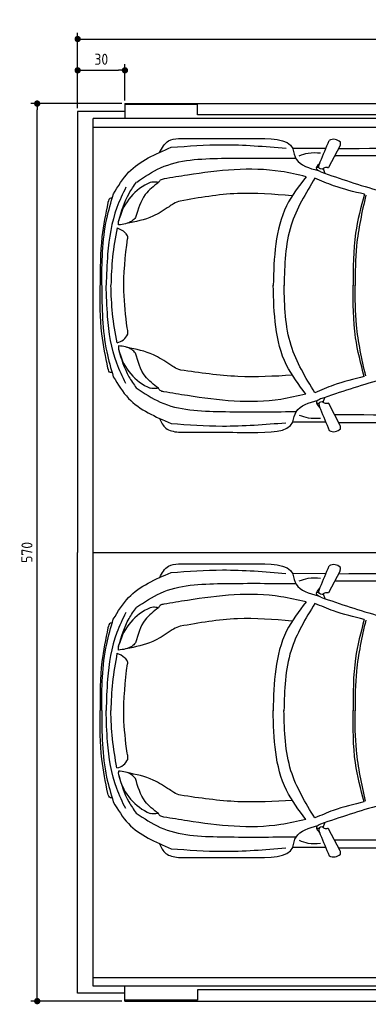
# Model space of a CAD drawing. Header units: millimetres. Extents: x 705 to 7297, y -172 to 6120.
# Tile 1 of 4: x 705 to 2917, y -133 to 6120. Entities that reach past the tile are written whole.
import ezdxf

# ---------------------------------------------------------------- set-up
doc = ezdxf.new("R2010")
doc.units = ezdxf.units.MM
doc.layers.get('0').update_dxf_attribs({"lineweight": 25})
doc.layers.add('4', color=3, linetype='Continuous', lineweight=25)
doc.layers.add('Car', color=10, linetype='Continuous', lineweight=25)
doc.styles.get("Standard").update_dxf_attribs({"font": 'ISOCP.SHX'})
doc.dimstyles.new('GEN-ISO$0', dxfattribs={"dimscale": 20, "dimtxt": 3.5, "dimasz": 2, "dimexe": 2, "dimexo": 1, "dimgap": 1.5, "dimtad": 1, "dimdec": 1, "dimlfac": 0.1, "dimdsep": 46, "dimtxsty": 'Standard', "dimblk": 'PUNKT', "dimcen": 2, "dimclrd": 256, "dimclre": 256, "dimclrt": 2, "dimadec": 0, "dimazin": 0, "dimtp": 0.1, "dimtm": 0.1, "dimtfac": 0.71, "dimtdec": 1, "dimtmove": 2, "dimatfit": 3, "dimldrblk": 'PUNKT', "dimfxl": 1, "dimtolj": 1, "dimarcsym": 0})

# ---------------------------------------------------------------- blocks, each defined once
blk = doc.blocks.new('PUNKT')
at = {"layer": '4', "color": 0, "linetype": 'ByBlock'}
blk.add_line((-0.5, 0), (-1, 0), dxfattribs=at)
at = {"layer": '4', "color": 0, "linetype": 'ByBlock', "const_width": 0.5}
blk.add_lwpolyline([(-0.25, 0, 1), (0.25, 0, 1)], format="xyb", close=True, dxfattribs=at)
blk = doc.blocks.new('*D5')
at = {"layer": '4', "lineweight": -2, "transparency": 16777216}
for p, q in [((1072.8, 5557.3), (1072.8, 6036.9)), ((6272.8, 5557.3), (6272.8, 6036.9)), ((1112.8, 5996.9), (6232.8, 5996.9))]:
    blk.add_line(p, q, dxfattribs=at)
at = {"layer": 'DEFPOINTS', "color": 0, "transparency": 16777216}
for p in [(6272.8, 5996.9), (1072.8, 5537.3), (6272.8, 5537.3)]:
    blk.add_point(p, dxfattribs=at)
at = {"layer": '4', "lineweight": -2, "transparency": 16777216, "xscale": 40, "yscale": 40, "zscale": 40, "rotation": 180}
blk.add_blockref('PUNKT', (1072.8, 5996.9), dxfattribs=at)
at = {"layer": '4', "lineweight": -2, "transparency": 16777216, "xscale": 40, "yscale": 40, "zscale": 40}
blk.add_blockref('PUNKT', (6272.8, 5996.9), dxfattribs=at)
at = {"layer": '4', "color": 2, "transparency": 16777216, "insert": (3672.8, 6073.9), "char_height": 70, "attachment_point": 5}
blk.add_mtext('\\A1;520', dxfattribs=at)
blk = doc.blocks.new('*D6')
at = {"layer": '4', "lineweight": -2, "transparency": 16777216}
for p, q in [((1072.8, 5557.3), (1072.8, 5838.4)), ((1372.8, 5607.3), (1372.8, 5838.4)), ((1112.8, 5798.4), (1332.8, 5798.4))]:
    blk.add_line(p, q, dxfattribs=at)
at = {"layer": 'DEFPOINTS', "color": 0, "transparency": 16777216}
for p in [(1372.8, 5798.4), (1372.8, 5587.3), (1072.8, 5537.3)]:
    blk.add_point(p, dxfattribs=at)
at = {"layer": '4', "lineweight": -2, "transparency": 16777216, "xscale": 40, "yscale": 40, "zscale": 40, "rotation": 180}
blk.add_blockref('PUNKT', (1072.8, 5798.4), dxfattribs=at)
at = {"layer": '4', "lineweight": -2, "transparency": 16777216, "xscale": 40, "yscale": 40, "zscale": 40}
blk.add_blockref('PUNKT', (1372.8, 5798.4), dxfattribs=at)
at = {"layer": '4', "color": 2, "transparency": 16777216, "insert": (1222.8, 5868.6), "char_height": 70, "attachment_point": 5}
blk.add_mtext('\\A1;30', dxfattribs=at)
blk = doc.blocks.new('*D4')
at = {"layer": '4', "lineweight": -2, "transparency": 16777216}
for p, q in [((1352.8, 5587.3), (775.9, 5587.3)), ((815.9, -72.7), (815.9, 5547.3)), ((1352.8, -112.7), (775.9, -112.7))]:
    blk.add_line(p, q, dxfattribs=at)
at = {"layer": 'DEFPOINTS', "color": 0, "transparency": 16777216}
for p in [(815.9, 5587.3), (1372.8, 5587.3), (1372.8, -112.7)]:
    blk.add_point(p, dxfattribs=at)
at = {"layer": '4', "lineweight": -2, "transparency": 16777216, "xscale": 40, "yscale": 40, "zscale": 40}
for p, rotation in [((815.9, 5587.3), 90), ((815.9, -112.7), 270)]:
    blk.add_blockref('PUNKT', p, dxfattribs=dict(at, rotation=rotation))
at = {"layer": '4', "color": 2, "transparency": 16777216, "insert": (750.9, 2737.3), "char_height": 70, "attachment_point": 5, "rotation": 90}
blk.add_mtext('\\A1;570', dxfattribs=at)

msp = doc.modelspace()

# ---------------------------------------------------------------- linework, layer by layer
for p, q in [((1372.77, 5587.27), (4772.77, 5587.27)), ((1372.77, 5587.27), (1372.77, 5492.27)), ((1832.77, 5581.27), (1372.77, 5581.27)), ((1832.77, 5515.77), (1832.77, 5581.27)), ((1372.77, 5537.27), (1072.77, 5537.27)), ((1072.77, 5537.27), (1072.77, 2737.27)), ((1372.77, 5563.27), (1372.77, 5553.27)), ((1372.77, 5553.27), (1372.77, 5492.27)), ((1832.77, 5553.27), (1832.77, 5563.27)), ((1832.77, 5515.77), (1832.77, 5553.27)), ((4122.78, 5515.77), (1832.77, 5515.77)), ((1858.41, 5515.77), (1859.07, 5515.77)), ((1171.72, -17.73), (1171.72, 5492.27)), ((4551.19, 5492.27), (1171.72, 5492.27)), ((1171.72, 5437.27), (6020.52, 5437.27)), ((1072.77, -62.73), (1072.77, 2737.27)), ((1171.67, 2737.27), (6251.55, 2737.27)), ((1171.72, 37.27), (6020.52, 37.27)), ((4551.19, -17.73), (1171.72, -17.73)), ((1372.77, -78.73), (1372.77, -17.73)), ((1372.77, -112.73), (1372.77, -17.73)), ((1832.77, -41.23), (1832.77, -78.73)), ((4122.78, -41.23), (1832.77, -41.23)), ((1832.77, -41.23), (1832.77, -106.73)), ((1858.41, -41.23), (1859.07, -41.23)), ((1372.77, -62.73), (1072.77, -62.73)), ((1372.77, -88.73), (1372.77, -78.73)), ((1832.77, -106.73), (1372.77, -106.73)), ((1372.77, -112.73), (4772.77, -112.73)), ((1832.77, -78.73), (1832.77, -88.73))]:
    msp.add_line(p, q)
at = {"layer": 'Car'}
for p, q in [((2739.01, 5320.68), (2665.85, 5180.71)), ((2647.06, 5302.96), (2438.83, 5300.99)), ((2421.43, 5239.78), (2457.43, 5240.16)), ((2605.65, 5181.12), (2590.63, 5181.83)), ((2631.16, 5173.96), (2642.57, 5144.01)), ((2630.53, 3690.75), (2641.57, 3719.65)), ((2418.94, 3631.08), (2461, 3632.05)), ((2605.02, 3683.52), (2590.23, 3683.1)), ((2739.48, 3543), (2666.32, 3682.98)), ((2645.54, 3563.73), (2438.1, 3563.89)), ((2646.59, 2602.57), (2438.36, 2600.6)), ((2738.54, 2620.3), (2665.38, 2480.32)), ((2420.96, 2539.39), (2456.96, 2539.78)), ((2605.18, 2480.74), (2590.16, 2481.44)), ((2630.69, 2473.58), (2642.1, 2443.62)), ((2630.06, 990.36), (2641.1, 1019.27)), ((2604.55, 983.13), (2589.76, 982.71)), ((2739.01, 842.62), (2665.85, 982.59)), ((2418.47, 930.69), (2460.53, 931.66)), ((2645.06, 863.34), (2437.63, 863.5))]:
    msp.add_line(p, q, dxfattribs=at)
for centre, radius, start, end in [((2697.79, 5301.74), 58.46, 43.102017, 119.182295), ((2685.24, 5335.13), 55.62, 344.910428, 6.765274), ((4699.06, 10990.05), 6197.21, 250.355167, 254.006031), ((1667.51, 4773.81), 339.38, 113.265934, 165.55597), ((1304.1, 4161.71), 94.99, 281.223172, 335.902527), ((1667.22, 4091.71), 339.38, 194.395412, 246.685449), ((4693.49, -2127.1), 6197.21, 105.945352, 109.596216), ((2698.26, 3561.95), 58.46, 240.817705, 316.897983), ((2685.71, 3528.56), 55.62, 353.234726, 15.089572), ((2697.32, 2601.35), 58.46, 43.102017, 119.182295), ((2684.77, 2634.74), 55.62, 344.910428, 6.765274), ((4698.59, 8289.67), 6197.21, 250.355167, 254.006031), ((1667.04, 2073.43), 339.38, 113.265934, 165.55597), ((1303.62, 1461.32), 94.99, 281.223172, 335.902527), ((1666.75, 1391.33), 339.38, 194.395412, 246.685449), ((4693.02, -4827.48), 6197.21, 105.945352, 109.596216), ((2697.79, 861.56), 58.46, 240.817705, 316.897983), ((2685.24, 828.17), 55.62, 353.234726, 15.089572)]:
    msp.add_arc(centre, radius, start, end, dxfattribs=at)
for points in [[(1593.23, 5276.87), (1649.79, 5349.67), (1713.23, 5365.55)], [(1666.77, 5309.64), (1992.13, 5325.75), (2395.32, 5304.24)], [(1713.23, 5365.55), (2173.03, 5365.74)], [(2612.86, 5216.72), (2669.29, 5352.77)], [(1299.62, 5013.01), (1396.51, 5150.7), (1666.77, 5309.64)], [(2438.83, 5300.99), (2439.02, 5300.29), (2439.12, 5299.12)], [(2439.12, 5299.12), (2460.42, 5234.83), (2598.86, 5161.62)], [(2479.19, 5255.87), (2535.74, 5272.93), (2615.05, 5274.24)], [(5275.48, 5151.34), (4626.39, 5210.28), (2710.78, 5254.5)], [(1447.37, 5088.98), (1599.52, 5179.5), (1986.23, 5239.55), (2421.43, 5239.78)], [(2615.63, 5153.56), (2590.31, 5170.27), (2611.22, 5210.82)], [(2522.6, 5122.94), (2362.73, 5156.05), (1770.22, 5132.93), (1620.98, 5108.58)], [(2631.16, 5173.96), (2627.04, 5170.48), (2624.18, 5170.07)], [(2653.69, 5181.5), (2639, 5179.42), (2631.16, 5173.96)], [(1333.43, 4842.51), (1399.37, 5016.98), (1446.1, 5087.63)], [(1586.23, 5086.13), (1502.08, 5009.73), (1440.63, 4863.47)], [(1586.23, 5086.13), (1553.93, 5088.56), (1533.45, 5085.6)], [(1620.98, 5108.58), (1597.28, 5100.37), (1586.23, 5086.13)], [(2522.6, 5122.94), (2399.26, 4938.38), (2313.84, 4431.97)], [(2579.02, 5113.94), (2427.65, 4814.35), (2382.44, 4431.91)], [(2892.35, 5011.39), (2696.52, 5065.66), (2579.02, 5113.94)], [(1225.62, 4433.16), (1257.48, 4855.45), (1299.62, 5013.01)], [(1378.73, 5055.67), (1321.99, 4927.74), (1263.15, 4631.78), (1253.92, 4433.04)], [(2432.76, 5001.51), (2086.81, 5015.91), (1723.58, 4968.16)], [(2892.35, 5011.39), (2836.87, 4764.36), (2822.07, 4431.46)], [(2901.52, 5006.32), (2842.96, 4683.64), (2834.27, 4431.45)], [(1265.26, 4958.92), (1227.21, 4741.94), (1215.47, 4433.39)], [(1291.99, 4987.1), (1282.56, 4987.11), (1265.26, 4958.92)], [(1723.58, 4968.16), (1681.19, 4950.84), (1653.62, 4932.39)], [(1653.62, 4932.39), (1550.03, 4871.81), (1382.13, 4825.32)], [(1332.77, 4816.67), (1331.6, 4830.74), (1338.86, 4858.47)], [(1440.63, 4863.47), (1416.09, 4840.76), (1332.77, 4816.67)], [(1322.89, 4797.29), (1294.42, 4611.93), (1283.75, 4433.01)], [(1322.89, 4797.29), (1370.94, 4770.13), (1387.04, 4747.86)], [(1386.97, 4162.78), (1366.29, 4395.25), (1388.53, 4729.01)], [(1387.04, 4747.86), (1389.03, 4741.98), (1388.53, 4729.01)], [(1264.81, 3906.95), (1226.94, 4123.96), (1215.47, 4432.53)], [(1225.62, 4432.74), (1257.12, 4010.42), (1299.12, 3852.83)], [(1378.2, 3810.1), (1321.57, 3938.08), (1262.98, 4234.09), (1253.92, 4432.84)], [(1322.58, 4068.53), (1294.27, 4253.91), (1283.75, 4432.84)], [(2522.01, 3741.86), (2398.84, 3926.53), (2313.84, 4433)], [(2578.44, 3750.82), (2427.32, 4050.53), (2382.44, 4433.02)], [(2891.86, 3853.1), (2836.59, 4100.17), (2822.07, 4433.09)], [(2901.03, 3858.16), (2842.75, 4180.89), (2834.27, 4433.09)], [(1390.81, 4122.93), (1392.01, 4131), (1386.97, 4162.78)], [(1332.44, 4049.14), (1331.26, 4035.07), (1338.5, 4007.34)], [(1332.21, 4027), (1398.16, 3852.53), (1444.88, 3781.88)], [(1440.26, 4002.25), (1415.75, 4024.98), (1332.44, 4049.14)], [(1656.83, 3930.76), (1553.24, 3991.33), (1385.42, 4039.39)], [(1585.67, 3779.46), (1501.59, 3855.94), (1440.26, 4002.25)], [(1291.52, 3878.75), (1282.09, 3878.75), (1264.81, 3906.95)], [(1726.79, 3894.98), (1684.4, 3912.3), (1656.83, 3930.76)], [(2435.97, 3861.63), (2090.02, 3854.29), (1726.79, 3894.98)], [(1299.12, 3852.83), (1395.9, 3715.06), (1666.03, 3555.88)], [(2891.86, 3853.1), (2695.98, 3798.99), (2578.44, 3750.82)], [(1444.88, 3781.88), (1597.03, 3691.35), (1983.75, 3631.31), (2418.94, 3631.08)], [(1585.67, 3779.46), (1553.37, 3777.06), (1532.9, 3780.05)], [(1620.4, 3756.99), (1596.71, 3765.22), (1585.67, 3779.46)], [(2522.01, 3741.86), (2362.12, 3708.89), (1769.63, 3732.51), (1620.4, 3756.99)], [(2438.38, 3565.75), (2459.74, 3630.02), (2598.24, 3703.12)], [(2615.02, 3711.17), (2589.69, 3694.48), (2610.28, 3655.42)], [(2631.63, 3689.72), (2627.51, 3693.21), (2624.65, 3693.62)], [(2654.16, 3682.18), (2639.47, 3684.27), (2631.63, 3689.72)], [(5274.87, 3711.12), (4625.73, 3652.74), (2710.08, 3610.14)], [(2613.34, 3646.97), (2669.76, 3510.92)], [(1592.38, 3587.92), (1632.53, 3526.02), (1712.44, 3499.94)], [(2438.1, 3563.89), (2438.28, 3564.58), (2438.38, 3565.75)], [(2478.49, 3608.97), (2535.03, 3591.86), (2614.34, 3590.49)], [(1666.03, 3555.88), (1991.37, 3539.5), (2394.58, 3560.67)], [(1712.44, 3499.94), (2172.24, 3499.36)], [(1592.76, 2576.49), (1649.32, 2649.28), (1712.76, 2665.16)], [(1712.76, 2665.16), (2172.56, 2665.35)], [(2612.39, 2516.33), (2668.82, 2652.38)], [(1299.15, 2312.62), (1396.04, 2450.31), (1666.3, 2609.26)], [(1666.3, 2609.26), (1991.66, 2625.36), (2394.85, 2603.85)], [(2438.36, 2600.6), (2438.54, 2599.91), (2438.65, 2598.73)], [(2438.65, 2598.73), (2459.95, 2534.44), (2598.39, 2461.23)], [(2478.72, 2555.49), (2535.27, 2572.54), (2614.58, 2573.85)], [(1446.9, 2388.59), (1599.05, 2479.12), (1985.76, 2539.16), (2420.96, 2539.39)], [(2615.16, 2453.17), (2589.84, 2469.88), (2610.75, 2510.43)], [(5275.01, 2450.96), (4625.92, 2509.89), (2710.31, 2554.11)], [(2522.13, 2422.56), (2362.26, 2455.66), (1769.75, 2432.54), (1620.51, 2408.19)], [(2630.69, 2473.58), (2626.57, 2470.09), (2623.71, 2469.68)], [(2653.22, 2481.12), (2638.53, 2479.03), (2630.69, 2473.58)], [(1332.95, 2142.12), (1398.9, 2316.6), (1445.63, 2387.25)], [(1585.76, 2385.75), (1501.61, 2309.35), (1440.16, 2163.08)], [(1585.76, 2385.75), (1553.46, 2388.18), (1532.98, 2385.21)], [(1620.51, 2408.19), (1596.81, 2399.98), (1585.76, 2385.75)], [(2522.13, 2422.56), (2398.79, 2237.99), (2313.37, 1731.59)], [(2578.55, 2413.55), (2427.18, 2113.96), (2381.97, 1731.52)], [(2891.88, 2311), (2696.05, 2365.28), (2578.55, 2413.55)], [(1378.26, 2355.28), (1321.52, 2227.35), (1262.68, 1931.39), (1253.45, 1732.66)], [(2432.29, 2301.12), (2086.34, 2315.52), (1723.11, 2267.77)], [(1264.79, 2258.53), (1226.74, 2041.56), (1215, 1733)], [(1225.15, 1732.77), (1257.01, 2155.07), (1299.15, 2312.62)], [(1291.52, 2286.71), (1282.08, 2286.72), (1264.79, 2258.53)], [(1723.11, 2267.77), (1680.72, 2250.45), (1653.15, 2232)], [(2891.88, 2311), (2836.4, 2063.97), (2821.6, 1731.08)], [(2901.05, 2305.94), (2842.49, 1983.25), (2833.8, 1731.06)], [(1653.15, 2232), (1549.56, 2171.43), (1381.66, 2124.93)], [(1332.3, 2116.28), (1331.13, 2130.35), (1338.39, 2158.08)], [(1440.16, 2163.08), (1415.62, 2140.37), (1332.3, 2116.28)], [(1322.42, 2096.9), (1293.95, 1911.55), (1283.28, 1732.63)], [(1322.42, 2096.9), (1370.47, 2069.74), (1386.57, 2047.47)], [(1386.5, 1462.39), (1365.82, 1694.87), (1388.06, 2028.62)], [(1386.57, 2047.47), (1388.56, 2041.59), (1388.06, 2028.62)], [(1264.34, 1206.56), (1226.47, 1423.57), (1215, 1732.14)], [(1225.15, 1732.35), (1256.65, 1310.03), (1298.65, 1152.44)], [(1377.73, 1109.71), (1321.1, 1237.69), (1262.51, 1533.7), (1253.45, 1732.45)], [(1322.11, 1368.15), (1293.8, 1553.52), (1283.28, 1732.45)], [(2521.54, 1041.47), (2398.36, 1226.14), (2313.37, 1732.62)], [(2577.97, 1050.43), (2426.85, 1350.14), (2381.97, 1732.63)], [(2891.39, 1152.71), (2836.12, 1399.79), (2821.6, 1732.7)], [(2900.56, 1157.77), (2842.27, 1480.51), (2833.8, 1732.7)], [(1390.34, 1422.54), (1391.53, 1430.61), (1386.5, 1462.39)], [(1331.97, 1348.75), (1330.79, 1334.69), (1338.03, 1306.95)], [(1331.74, 1326.62), (1397.69, 1152.14), (1444.41, 1081.49)], [(1439.79, 1301.87), (1415.28, 1324.6), (1331.97, 1348.75)], [(1656.36, 1230.37), (1552.77, 1290.94), (1384.95, 1339)], [(1585.2, 1079.08), (1501.12, 1155.55), (1439.79, 1301.87)], [(1291.05, 1178.36), (1281.61, 1178.36), (1264.34, 1206.56)], [(1726.32, 1194.6), (1683.93, 1211.92), (1656.36, 1230.37)], [(2435.5, 1161.25), (2089.55, 1153.9), (1726.32, 1194.6)], [(1298.65, 1152.44), (1395.43, 1014.67), (1665.56, 855.5)], [(2891.39, 1152.71), (2695.51, 1098.6), (2577.97, 1050.43)], [(1444.41, 1081.49), (1596.56, 990.97), (1983.28, 930.92), (2418.47, 930.69)], [(1585.2, 1079.08), (1552.9, 1076.67), (1532.43, 1079.66)], [(1619.93, 1056.6), (1596.24, 1064.83), (1585.2, 1079.08)], [(2521.54, 1041.47), (2361.65, 1008.5), (1769.16, 1032.13), (1619.93, 1056.6)], [(2437.91, 865.37), (2459.27, 929.64), (2597.77, 1002.74)], [(2614.55, 1010.78), (2589.22, 994.09), (2609.8, 955.03)], [(5274.4, 1010.73), (4625.26, 952.35), (2709.61, 909.76)], [(2612.87, 946.58), (2669.29, 810.53)], [(2631.16, 989.34), (2627.04, 992.82), (2624.18, 993.23)], [(2653.69, 981.8), (2639, 983.88), (2631.16, 989.34)], [(1591.91, 887.53), (1632.06, 825.64), (1711.96, 799.55)], [(2478.02, 908.58), (2534.56, 891.47), (2613.87, 890.1)], [(1665.56, 855.5), (1990.9, 839.11), (2394.11, 860.29)], [(2437.63, 863.5), (2437.81, 864.19), (2437.91, 865.37)], [(1711.96, 799.55), (2171.77, 798.97)]]:
    msp.add_spline(points, degree=3, dxfattribs=at)
for points in [[(2173.03, 5365.74), (2291.9, 5366.37), (2410.77, 5367.01), (2438.83, 5300.99)], [(2710.78, 5254.5), (2708.58, 5254.04), (2706.38, 5253.59), (2704.18, 5253.13)], [(2710.08, 3610.14), (2707.88, 3610.6), (2705.68, 3611.06), (2703.69, 3611.48)], [(2172.24, 3499.36), (2291.11, 3498.62), (2409.98, 3497.89), (2438.1, 3563.89)], [(2172.56, 2665.35), (2291.43, 2665.99), (2410.3, 2666.62), (2438.36, 2600.6)], [(2710.31, 2554.11), (2708.11, 2553.66), (2705.91, 2553.2), (2703.71, 2552.74)], [(2709.61, 909.76), (2707.41, 910.21), (2705.21, 910.67), (2703.22, 911.09)], [(2171.77, 798.97), (2290.64, 798.24), (2409.5, 797.5), (2437.63, 863.5)]]:
    msp.add_open_spline(points, degree=3, dxfattribs=at)
for points, knots in [([(2729.41, 5302.32), (3079.1, 5303.85), (3644.58, 5305.68), (4210.04, 5302.9), (4425.83, 5301.5)], [30.8675023, 30.8675023, 30.8675023, 30.8675023, 135.7738464, 200.5104278, 200.5104278, 200.5104278, 200.5104278]), ([(2729.4, 3562.3), (3074.12, 3560.49), (3641.72, 3558.16), (4209.3, 3560.47), (4425.09, 3561.68)], [30.2317921, 30.2317921, 30.2317921, 30.2317921, 135.7738464, 200.5104278, 200.5104278, 200.5104278, 200.5104278]), ([(2728.94, 2601.93), (3078.63, 2603.47), (3644.1, 2605.29), (4209.57, 2602.52), (4425.36, 2601.12)], [30.8675023, 30.8675023, 30.8675023, 30.8675023, 135.7738464, 200.5104278, 200.5104278, 200.5104278, 200.5104278]), ([(2728.93, 861.91), (3073.65, 860.11), (3641.24, 857.77), (4208.83, 860.08), (4424.62, 861.3)], [30.2317921, 30.2317921, 30.2317921, 30.2317921, 135.7738464, 200.5104278, 200.5104278, 200.5104278, 200.5104278])]:
    msp.add_open_spline(points, degree=3, knots=knots, dxfattribs=at)
for points, end_tangent in [([(2624.18, 5170.07), (2607.32, 5175.37), (2612.86, 5216.72)], (0.3266411, 0.9451485)), ([(2665.85, 5180.71), (2661.52, 5179.82), (2653.69, 5181.5)], (-0.9939709, -0.1096446)), ([(2624.65, 3693.62), (2607.79, 3688.32), (2613.34, 3646.97)], (0.3266411, -0.9451485)), ([(2666.32, 3682.98), (2662, 3683.87), (2654.16, 3682.18)], (-0.9939709, 0.1096446)), ([(2623.71, 2469.68), (2606.85, 2474.98), (2612.39, 2516.33)], (0.3266411, 0.9451485)), ([(2665.38, 2480.32), (2661.05, 2479.43), (2653.22, 2481.12)], (-0.9939709, -0.1096446)), ([(2624.18, 993.23), (2607.32, 987.93), (2612.87, 946.58)], (0.3266411, -0.9451485)), ([(2665.85, 982.59), (2661.53, 983.48), (2653.69, 981.8)], (-0.9939709, 0.1096446))]:
    msp.add_spline(points, degree=3, dxfattribs=dict(at, end_tangent=end_tangent))

# ---------------------------------------------------------------- dimensions: what is measured, and where the dimension line sits
at = {"layer": '4'}
dim = msp.add_linear_dim(base=(6272.78, 5996.87), p1=(1072.77, 5537.27), p2=(6272.78, 5537.27), dimstyle='GEN-ISO$0', override={"dimtad": 3}, dxfattribs=at)
dim.commit()
dim.dimension.update_dxf_attribs({"geometry": '*D5', "text_midpoint": (3672.78, 6073.95), "dimtype": 160})
dim = msp.add_linear_dim(base=(1372.77, 5798.39), p1=(1072.77, 5537.27), p2=(1372.77, 5587.27), dimstyle='GEN-ISO$0', dxfattribs=at)
dim.commit()
dim.dimension.update_dxf_attribs({"geometry": '*D6', "text_midpoint": (1222.77, 5868.56), "dimtype": 160})
dim = msp.add_linear_dim(base=(815.85, 5587.27), p1=(1372.77, -112.73), p2=(1372.77, 5587.27), angle=90, dimstyle='GEN-ISO$0', dxfattribs=at)
dim.commit()
dim.dimension.update_dxf_attribs({"geometry": '*D4', "text_midpoint": (750.85, 2737.27)})

doc.saveas('drawing.dxf')
